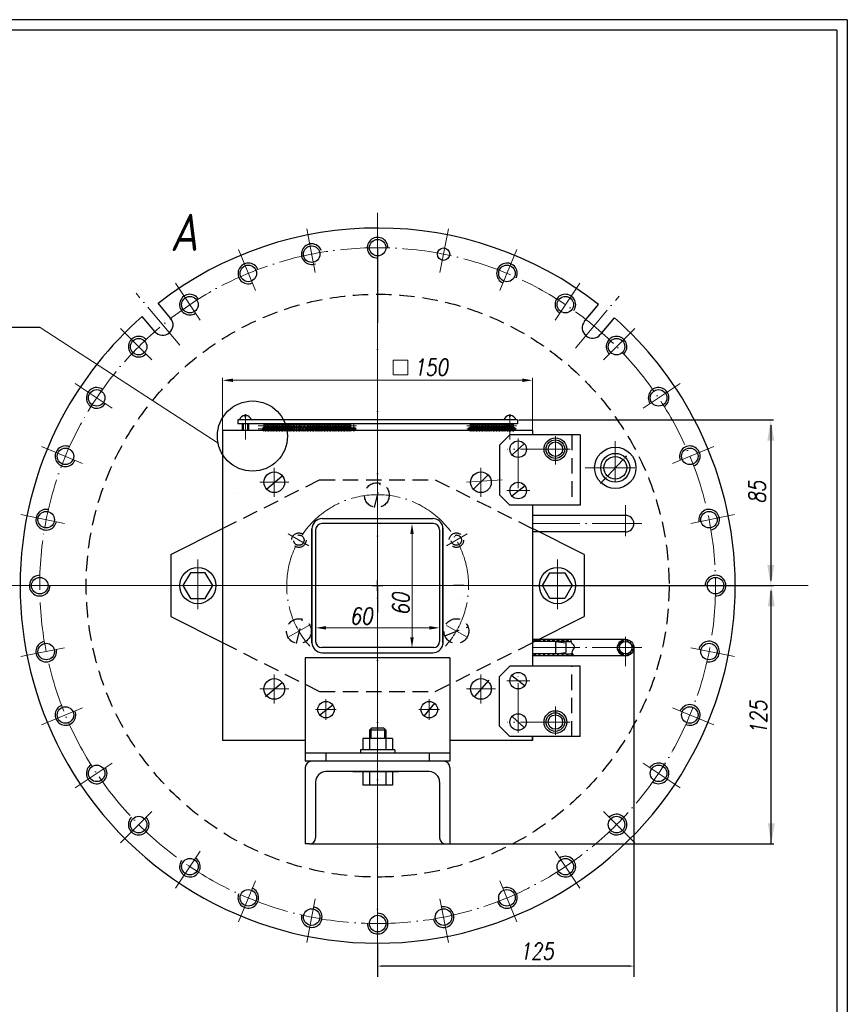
# Model space of a CAD drawing. Header units: millimetres. Extents: x -1577 to 1649, y 8206 to 9287.
# Tile 7 of 14: x -884 to -484, y 8699 to 9176. Entities that reach past the tile are written whole.
import ezdxf

# ---------------------------------------------------------------- set-up
doc = ezdxf.new("R2010")
doc.units = ezdxf.units.MM
doc.linetypes.add('ACAD_ISO04W100', pattern=[30, 24, -3, 0, -3])
doc.linetypes.add('HIDDEN', pattern=[0.375, 0.25, -0.125])
for name, color, linetype, lineweight in [('DIM', 3, 'Continuous', 15), ('HATCH', 4, 'Continuous', 20), ('OSI', 3, 'ACAD_ISO04W100', 15)]:
    doc.layers.add(name, color=color, linetype=linetype, lineweight=lineweight)
doc.layers.add('HIDDEN', color=2, linetype='HIDDEN')
doc.layers.add('Layer6', color=6, linetype='Continuous')
doc.styles.add('ROMANS', font='romans.shx', dxfattribs={"width": 0.8, "oblique": 10})
pattern_1 = [(135, (-54659.0308, -22421.943), (-1.122532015, -1.122532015), []), (225, (-54659.0308, -22421.943), (1.122532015, -1.122532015), [])]

msp = doc.modelspace()

# ---------------------------------------------------------------- hatches: boundary and pattern name
at = {"layer": 'HATCH', "lineweight": -2, "ltscale": 0.3}
h = msp.add_hatch(dxfattribs=at)
h.set_pattern_fill('ANSI37', color=256, scale=0.5, angle=90, style=0)
h.set_pattern_definition(pattern_1)
edge = h.paths.add_edge_path()
edge.add_spline(control_points=[(-617.42, 8875.05), (-617.51, 8875.37), (-617.55, 8875.7), (-617.56, 8876.05)], knot_values=[0.85622, 0.85622, 0.85622, 0.85622, 1.862202, 1.862202, 1.862202, 1.862202], degree=3, periodic=0)
edge.add_line((-617.56, 8876.05), (-635.98, 8876.05))
edge.add_line((-635.98, 8876.05), (-635.98, 8875.05))
edge.add_line((-635.98, 8875.05), (-619.98, 8875.05))
edge.add_line((-619.98, 8875.05), (-617.42, 8875.05))
edge = h.paths.add_edge_path()
edge.add_spline(control_points=[(-615.91, 8868.05), (-616.33, 8868.37), (-616.67, 8868.69), (-616.86, 8869.05)], knot_values=[8.743407, 8.743407, 8.743407, 8.743407, 10.109006, 10.109006, 10.109006, 10.109006], degree=3, periodic=0)
edge.add_line((-616.86, 8869.05), (-619.98, 8869.05))
edge.add_line((-619.98, 8869.05), (-635.98, 8869.05))
edge.add_line((-635.98, 8869.05), (-635.98, 8868.05))
edge.add_line((-635.98, 8868.05), (-615.91, 8868.05))
h = msp.add_hatch(dxfattribs=at)
h.set_pattern_fill('ANSI37', color=256, scale=0.5, angle=90, style=0)
h.set_pattern_definition(pattern_1)
h.paths.add_polyline_path([(-593.98, 8872.05), (-594.98, 8872.05, 0.414214), (-590.98, 8868.05), (-590.98, 8869.05, -0.414214)])
h.paths.add_polyline_path([(-590.98, 8875.05), (-590.98, 8876.05, 0.414214), (-594.98, 8872.05), (-593.98, 8872.05, -0.414214)])
h.paths.add_polyline_path([(-590.98, 8876.05), (-590.98, 8875.05, -0.414214), (-587.98, 8872.05), (-586.98, 8872.05, 0.414214)])
h.paths.add_polyline_path([(-586.98, 8872.05), (-587.98, 8872.05, -0.414214), (-590.98, 8869.05), (-590.98, 8868.05, 0.414214)])

# ---------------------------------------------------------------- linework, layer by layer
for p, q in [((-483.72, 9175.86), (-1577.07, 9175.86)), ((-488.72, 9170.86), (-1562.07, 9170.86)), ((-710.98, 9064.92), (-710.98, 9051.18)), ((-710.98, 9064.92), (-710.98, 9029.17)), ((-811.15, 9031.42), (-817.23, 9038.64)), ((-610.83, 9029.98), (-604.04, 9038.03)), ((-610.83, 9029.98), (-604.74, 9037.2)), ((-818.8, 9024.98), (-824.91, 9032.24)), ((-603.18, 9023.53), (-596.36, 9031.63)), ((-603.18, 9023.53), (-597.06, 9030.79)), ((-643.34, 8982.25), (-778.62, 8982.25)), ((-643.34, 8980.25), (-778.62, 8980.25)), ((-776.48, 8980.25), (-776.48, 8977.05)), ((-775.98, 8980.25), (-775.98, 8977.05)), ((-773.98, 8980.25), (-773.98, 8977.05)), ((-773.48, 8980.25), (-773.48, 8977.05)), ((-648.48, 8980.25), (-648.48, 8977.05)), ((-647.98, 8980.25), (-647.98, 8977.05)), ((-645.98, 8980.25), (-645.98, 8977.05)), ((-645.48, 8980.25), (-645.48, 8977.05)), ((-651.98, 8970.05), (-646.98, 8975.05)), ((-612.98, 8975.05), (-646.98, 8975.05)), ((-612.98, 8975.05), (-612.98, 8941.05)), ((-651.98, 8970.05), (-651.98, 8946.05)), ((-646.98, 8941.05), (-651.98, 8946.05)), ((-612.98, 8941.05), (-646.98, 8941.05)), ((-590.98, 8936.05), (-635.98, 8936.05)), ((-810.98, 8917.05), (-785.98, 8929.64)), ((-610.98, 8917.05), (-635.98, 8929.64)), ((-590.98, 8928.05), (-635.98, 8928.05)), ((-810.98, 8917.05), (-810.98, 8909.05)), ((-610.98, 8917.05), (-610.98, 8909.05)), ((-810.98, 8909.05), (-810.98, 8887.05)), ((-610.98, 8909.05), (-610.98, 8887.05)), ((-669.34, 8902.05), (-674.34, 8902.05)), ((-671.83, 8895.7), (-671.84, 8895.7)), ((-810.98, 8887.05), (-785.98, 8874.46)), ((-635.98, 8874.5), (-610.98, 8887.05)), ((-590.98, 8876.05), (-635.98, 8876.05)), ((-619.98, 8875.05), (-635.98, 8875.05)), ((-619.98, 8875.05), (-635.98, 8875.05)), ((-624.98, 8875.05), (-624.98, 8869.05)), ((-624.98, 8875.05), (-619.98, 8874.44)), ((-619.98, 8875.05), (-617.42, 8875.05)), ((-619.98, 8874.44), (-619.98, 8869.66)), ((-675.98, 8867.05), (-745.98, 8867.05)), ((-745.98, 8867.05), (-745.98, 8817.05)), ((-675.98, 8867.05), (-675.98, 8817.05)), ((-619.98, 8869.05), (-635.98, 8869.05)), ((-590.98, 8868.05), (-635.98, 8868.05)), ((-624.98, 8869.05), (-619.98, 8869.66)), ((-619.98, 8869.05), (-616.86, 8869.05)), ((-646.98, 8863.05), (-651.98, 8858.05)), ((-612.98, 8863.05), (-646.98, 8863.05)), ((-612.98, 8829.05), (-612.98, 8863.05)), ((-651.98, 8834.05), (-651.98, 8858.05)), ((-739.03, 8839.47), (-732.68, 8844.44)), ((-688.54, 8838.83), (-683.36, 8845.18)), ((-651.98, 8834.05), (-646.98, 8829.05)), ((-612.98, 8829.05), (-646.98, 8829.05)), ((-675.98, 8821.05), (-745.98, 8821.05)), ((-735.98, 8821.05), (-735.98, 8817.05)), ((-685.98, 8821.05), (-685.98, 8817.05)), ((-675.98, 8817.05), (-745.98, 8817.05)), ((-745.98, 8814.05), (-745.98, 8777.05)), ((-675.98, 8814.05), (-675.98, 8777.05)), ((-685.98, 8812.05), (-735.98, 8812.05)), ((-740.98, 8807.05), (-740.98, 8780.05)), ((-680.98, 8807.05), (-680.98, 8780.05)), ((-743.98, 8777.05), (-745.98, 8777.05)), ((-743.98, 8777.05), (-677.98, 8777.05)), ((-677.98, 8777.05), (-675.36, 8777.05))]:
    msp.add_line(p, q)
at = {"color": 7}
msp.add_line((-483.72, 9175.86), (-483.72, 8459.96), dxfattribs=at)
at = {"lineweight": -2, "ltscale": 0.3}
for p, q in [((-778.62, 8982.25), (-778.62, 8980.25)), ((-775.18, 8983.66), (-774.78, 8983.66)), ((-646.78, 8983.66), (-647.18, 8983.66)), ((-643.34, 8982.25), (-643.34, 8980.25)), ((-645.9, 8965.35), (-640.02, 8970.7)), ((-764.69, 8948.73), (-757.38, 8955)), ((-664.65, 8948.73), (-657.6, 8955.52)), ((-646.09, 8945.57), (-639.63, 8950.47)), ((-737.77, 8934.49), (-684.3, 8934.49)), ((-742.77, 8929.86), (-742.77, 8874.61)), ((-742.77, 8874.23), (-742.77, 8929.49)), ((-679.42, 8874.23), (-679.42, 8930.55)), ((-679.42, 8929.86), (-679.42, 8873.55)), ((-737.77, 8869.61), (-684.3, 8869.61)), ((-663.87, 8848.47), (-657.08, 8856.31)), ((-646.09, 8858.53), (-639.63, 8853.63)), ((-765.22, 8848.47), (-757.12, 8855.26)), ((-645.9, 8838.75), (-640.02, 8833.4)), ((-714.98, 8832.15), (-714.98, 8822.65)), ((-714.28, 8832.85), (-714.28, 8828.15)), ((-707.68, 8832.85), (-707.68, 8828.15)), ((-706.98, 8832.15), (-706.98, 8822.65)), ((-714.98, 8812.05), (-714.98, 8805.55)), ((-706.98, 8812.05), (-706.98, 8805.55)), ((-703.78, 8805.55), (-718.18, 8805.55)), ((-703.78, 8805.55), (-718.18, 8805.55))]:
    msp.add_line(p, q, dxfattribs=at)
at = {"ltscale": 5}
for p, q in [((-714.98, 8832.15), (-713.98, 8833.15)), ((-710.98, 8832.15), (-714.98, 8832.15)), ((-710.98, 8833.15), (-713.98, 8833.15)), ((-707.98, 8833.15), (-710.98, 8833.15)), ((-706.98, 8832.15), (-710.98, 8832.15)), ((-706.98, 8832.15), (-707.98, 8833.15)), ((-710.98, 8828.15), (-718.18, 8828.15)), ((-718.18, 8828.15), (-718.18, 8822.65)), ((-703.78, 8828.15), (-710.98, 8828.15)), ((-703.78, 8828.15), (-703.78, 8822.65)), ((-710.98, 8822.65), (-719.23, 8822.65)), ((-719.23, 8822.65), (-719.23, 8821.05)), ((-702.73, 8822.65), (-710.98, 8822.65)), ((-702.73, 8822.65), (-702.73, 8821.05)), ((-723.05, 8812.05), (-700.86, 8812.05)), ((-718.18, 8812.05), (-718.18, 8805.55)), ((-718.18, 8812.05), (-718.18, 8805.55)), ((-703.78, 8812.05), (-703.78, 8805.55)), ((-703.78, 8812.05), (-703.78, 8805.55))]:
    msp.add_line(p, q, dxfattribs=at)
at = {"color": 7}
msp.add_lwpolyline([(-488.72, 9170.86), (-488.72, 8464.96)], dxfattribs=at)
for points in [[(-801.58, 8908.28), (-805.18, 8902.05), (-801.58, 8895.81), (-794.38, 8895.81), (-790.78, 8902.05), (-794.38, 8908.28)], [(-620.38, 8908.28), (-616.78, 8902.05), (-620.38, 8895.81), (-627.58, 8895.81), (-631.18, 8902.05), (-627.58, 8908.28)]]:
    msp.add_lwpolyline(points, close=True)
for centre, radius in [((-742.88, 9062.41), 4), ((-710.98, 9065.55), 4), ((-679.08, 9062.41), 3), ((-773.55, 9053.1), 4), ((-648.41, 9053.1), 4), ((-801.82, 9037.99), 4), ((-620.15, 9037.99), 4), ((-620.15, 9037.99), 4), ((-826.59, 9017.66), 4), ((-595.37, 9017.66), 4), ((-595.37, 9017.66), 4), ((-846.93, 8992.89), 4), ((-575.04, 8992.89), 4), ((-862.04, 8964.62), 4), ((-559.93, 8964.62), 4), ((-871.34, 8933.95), 4), ((-550.62, 8933.95), 4), ((-797.98, 8902.05), 8.75), ((-623.98, 8902.05), 8.75), ((-874.48, 8902.05), 4), ((-547.48, 8902.05), 4), ((-871.34, 8870.15), 4), ((-550.62, 8870.15), 4), ((-862.04, 8839.48), 4), ((-735.98, 8842.05), 4), ((-685.98, 8842.05), 4), ((-559.93, 8839.48), 4), ((-846.93, 8811.21), 4), ((-575.04, 8811.21), 4), ((-826.59, 8786.44), 4), ((-595.37, 8786.44), 4), ((-801.82, 8766.1), 4), ((-620.15, 8766.1), 4), ((-773.55, 8751), 4), ((-648.41, 8751), 4), ((-742.88, 8741.69), 4), ((-710.98, 8738.55), 4), ((-679.08, 8741.69), 4)]:
    msp.add_circle(centre, radius)
at = {"lineweight": -2, "ltscale": 0.3}
for centre, radius in [((-765.23, 8979.4), 0.75), ((-763.73, 8979.4), 0.75), ((-762.23, 8979.4), 0.75), ((-760.73, 8979.4), 0.75), ((-759.23, 8979.4), 0.75), ((-757.73, 8979.4), 0.75), ((-756.23, 8979.4), 0.75), ((-754.73, 8979.4), 0.75), ((-753.23, 8979.4), 0.75), ((-751.73, 8979.4), 0.75), ((-750.23, 8979.4), 0.75), ((-748.73, 8979.4), 0.75), ((-747.23, 8979.4), 0.75), ((-745.73, 8979.4), 0.75), ((-744.23, 8979.4), 0.75), ((-742.73, 8979.4), 0.75), ((-741.23, 8979.4), 0.75), ((-739.73, 8979.4), 0.75), ((-738.23, 8979.4), 0.75), ((-736.73, 8979.4), 0.75), ((-735.23, 8979.4), 0.75), ((-733.73, 8979.4), 0.75), ((-732.23, 8979.4), 0.75), ((-730.73, 8979.4), 0.75), ((-729.23, 8979.4), 0.75), ((-727.73, 8979.4), 0.75), ((-726.23, 8979.4), 0.75), ((-724.73, 8979.4), 0.75), ((-665.45, 8979.4), 0.75), ((-663.95, 8979.4), 0.75), ((-662.45, 8979.4), 0.75), ((-660.95, 8979.4), 0.75), ((-659.45, 8979.4), 0.75), ((-657.95, 8979.4), 0.75), ((-656.45, 8979.4), 0.75), ((-654.95, 8979.4), 0.75), ((-653.45, 8979.4), 0.75), ((-651.95, 8979.4), 0.75), ((-650.45, 8979.4), 0.75), ((-648.95, 8979.4), 0.75), ((-647.45, 8979.4), 0.75), ((-645.95, 8979.4), 0.75), ((-765.98, 8977.9), 0.75), ((-764.48, 8977.9), 0.75), ((-762.98, 8977.9), 0.75), ((-761.48, 8977.9), 0.75), ((-759.98, 8977.9), 0.75), ((-758.48, 8977.9), 0.75), ((-756.98, 8977.9), 0.75), ((-755.48, 8977.9), 0.75), ((-753.98, 8977.9), 0.75), ((-752.48, 8977.9), 0.75), ((-750.98, 8977.9), 0.75), ((-749.48, 8977.9), 0.75), ((-747.98, 8977.9), 0.75), ((-746.48, 8977.9), 0.75), ((-744.98, 8977.9), 0.75), ((-744.98, 8977.9), 0.75), ((-743.48, 8977.9), 0.75), ((-741.98, 8977.9), 0.75), ((-740.48, 8977.9), 0.75), ((-738.98, 8977.9), 0.75), ((-737.48, 8977.9), 0.75), ((-735.98, 8977.9), 0.75), ((-734.48, 8977.9), 0.75), ((-732.98, 8977.9), 0.75), ((-731.48, 8977.9), 0.75), ((-729.98, 8977.9), 0.75), ((-728.48, 8977.9), 0.75), ((-726.98, 8977.9), 0.75), ((-725.48, 8977.9), 0.75), ((-723.98, 8977.9), 0.75), ((-722.48, 8977.9), 0.75), ((-666.2, 8977.9), 0.75), ((-666.2, 8977.9), 0.75), ((-664.7, 8977.9), 0.75), ((-663.2, 8977.9), 0.75), ((-661.7, 8977.9), 0.75), ((-660.2, 8977.9), 0.75), ((-658.7, 8977.9), 0.75), ((-657.2, 8977.9), 0.75), ((-655.7, 8977.9), 0.75), ((-654.2, 8977.9), 0.75), ((-652.7, 8977.9), 0.75), ((-651.2, 8977.9), 0.75), ((-649.7, 8977.9), 0.75), ((-648.2, 8977.9), 0.75), ((-646.7, 8977.9), 0.75), ((-645.2, 8977.9), 0.75), ((-642.98, 8968.05), 4), ((-624.98, 8968.05), 5.5), ((-624.98, 8968.05), 4.5), ((-624.98, 8968.05), 3.5), ((-595.98, 8959.05), 5.5), ((-760.98, 8952.05), 5), ((-660.98, 8952.05), 5), ((-642.98, 8948.05), 4), ((-590.98, 8872.05), 4), ((-590.98, 8872.05), 3), ((-760.98, 8852.05), 5), ((-660.98, 8852.05), 5), ((-642.98, 8856.05), 4), ((-624.98, 8836.05), 5.5), ((-642.98, 8836.05), 4), ((-624.98, 8836.05), 4.5), ((-624.98, 8836.05), 3.5)]:
    msp.add_circle(centre, radius, dxfattribs=at)
for centre, radius, start, end in [((-710.98, 8902.05), 173, 51.8168, 127.8782), ((-710.98, 9065.55), 5, 359.1239, 270), ((-742.88, 9062.41), 5, 21.6239, 292.5), ((-773.55, 9053.1), 5, 21.6239, 292.5), ((-648.41, 9053.1), 5, 336.6239, 247.5), ((-801.82, 9037.99), 5, 32.8739, 303.75), ((-620.15, 9037.99), 5, 325.3739, 236.25), ((-620.15, 9037.99), 5, 325.3739, 236.25), ((-710.98, 8902.05), 173, 131.1907, 151.9973), ((-814.97, 9028.2), 5, 221.0065, 39.2542), ((-607, 9026.76), 5, 140.7458, 318.9935), ((-607, 9026.76), 5, 140.7458, 318.9935), ((-710.98, 8902.05), 173, 28, 48.5044), ((-826.59, 9017.66), 5, 44.1239, 315), ((-595.37, 9017.66), 5, 314.1239, 225), ((-595.37, 9017.66), 5, 314.1239, 225), ((-846.93, 8992.89), 5, 55.3739, 326.25), ((-575.04, 8992.89), 5, 302.8739, 213.75), ((-710.98, 8902.05), 173, 151.9973, 208), ((-710.98, 8902.05), 173, 332, 28), ((-862.04, 8964.62), 5, 66.6239, 337.5), ((-559.93, 8964.62), 5, 291.6239, 202.5), ((-871.34, 8933.95), 5, 77.8739, 348.75), ((-550.62, 8933.95), 5, 280.3739, 191.25), ((-874.48, 8902.05), 5, 89.1239, 0), ((-547.48, 8902.05), 5, 269.1239, 180), ((-871.34, 8870.15), 5, 100.3739, 11.25), ((-550.62, 8870.15), 5, 257.8739, 168.75), ((-862.04, 8839.48), 5, 111.6239, 22.5), ((-559.93, 8839.48), 5, 246.6239, 157.5), ((-710.98, 8902.05), 173, 208, 332), ((-846.93, 8811.21), 5, 122.8739, 33.75), ((-742.98, 8814.05), 3, 90, 180), ((-678.98, 8814.05), 3, 0, 90), ((-575.04, 8811.21), 5, 235.3739, 146.25), ((-735.98, 8807.05), 5, 90, 180), ((-685.98, 8807.05), 5, 0, 90), ((-826.59, 8786.44), 5, 134.1239, 45), ((-595.37, 8786.44), 5, 224.1239, 135), ((-743.98, 8780.05), 3, 270, 360), ((-677.98, 8780.05), 3, 180, 270), ((-801.82, 8766.1), 5, 145.3739, 56.25), ((-620.15, 8766.1), 5, 212.8739, 123.75), ((-648.41, 8751), 5, 201.6239, 112.5), ((-773.55, 8751), 5, 156.6239, 67.5), ((-742.88, 8741.69), 5, 167.8739, 78.75), ((-679.08, 8741.69), 5, 190.3739, 101.25), ((-710.98, 8738.55), 5, 179.1239, 90)]:
    msp.add_arc(centre, radius, start, end)
for centre, radius, start, end in [((-774.98, 8981.48), 3, 93.8226, 165.1945), ((-774.98, 8981.48), 3, 14.8055, 86.1774), ((-646.98, 8981.48), 3, 93.8226, 165.1945), ((-646.98, 8981.48), 3, 14.8055, 86.1774), ((-737.77, 8929.49), 5, 90, 180), ((-684.3, 8929.49), 5, 12.3113, 90), ((-590.98, 8932.05), 4, 270, 90), ((-737.77, 8874.61), 5, 180, 270), ((-684.3, 8874.61), 5, 270, 347.6887)]:
    msp.add_arc(centre, radius, start, end, dxfattribs=at)
msp.add_open_spline([(-617.56, 8876.05), (-617.54, 8875.45), (-617.32, 8874.18), (-614.87, 8872.56), (-617.77, 8869.92), (-616.62, 8868.59), (-615.91, 8868.05)], degree=3, knots=[0.85622, 0.85622, 0.85622, 0.85622, 2.61261, 4.71332, 7.789482, 10.109006, 10.109006, 10.109006, 10.109006])
at = {"layer": 'DIM'}
for p, q in [((-710.98, 9082.44), (-710.98, 8714.24)), ((-874.31, 9026.86), (-788.16, 8970.91)), ((-785.98, 8977.05), (-785.98, 9002.64)), ((-780.98, 9001.39), (-640.98, 9001.39)), ((-635.98, 8977.05), (-635.98, 9002.64)), ((-780.04, 8946.8), (-780.04, 8946.8)), ((-710.98, 8932.05), (-693.1, 8932.05)), ((-694.35, 8877.05), (-694.35, 8927.05)), ((-740.98, 8902.05), (-740.98, 8914.56)), ((-680.98, 8902.05), (-680.98, 8914.56)), ((-735.98, 8881.63), (-685.98, 8881.63)), ((-710.98, 8872.05), (-693.1, 8872.05))]:
    msp.add_line(p, q, dxfattribs=at)
at = {"layer": 'DIM', "color": 3, "lineweight": -2, "ltscale": 0.3}
for p, q in [((-874.31, 9026.86), (-904.91, 9026.86)), ((-642.72, 8982.25), (-519.49, 8982.25)), ((-520.74, 8979.75), (-520.74, 8904.55)), ((-599.74, 8955.04), (-592.22, 8963.06)), ((-601.45, 8953.22), (-603.17, 8951.39)), ((-710.98, 8901.42), (-710.98, 8888.99)), ((-635.36, 8902.05), (-519.49, 8902.05)), ((-537.36, 8902.05), (-519.25, 8902.05)), ((-520.5, 8777.05), (-520.5, 8899.55)), ((-586.99, 8871.71), (-586.99, 8712.76)), ((-675.36, 8777.05), (-519.25, 8777.05)), ((-710.98, 8728.42), (-710.98, 8712.76)), ((-589.49, 8717.98), (-708.48, 8717.98))]:
    msp.add_line(p, q, dxfattribs=at)
at = {"layer": 'DIM'}
msp.add_lwpolyline([(-703.48, 9011.06), (-703.48, 9003.99), (-696.41, 9003.99), (-696.41, 9011.06)], close=True, dxfattribs=at)
at = {"layer": 'DIM', "color": 3, "lineweight": -2, "ltscale": 0.3}
msp.add_circle((-771.56, 8974.41), 16.97, dxfattribs=at)
at = {"layer": 'DIM'}
for points in [[(-780.98, 9002.23), (-780.98, 9000.56), (-785.98, 9001.39)], [(-640.98, 9002.23), (-640.98, 9000.56), (-635.98, 9001.39)], [(-695.19, 8927.05), (-693.52, 8927.05), (-694.35, 8932.05)], [(-735.98, 8882.46), (-735.98, 8880.8), (-740.98, 8881.63)], [(-685.98, 8882.46), (-685.98, 8880.8), (-680.98, 8881.63)], [(-695.19, 8877.05), (-693.52, 8877.05), (-694.35, 8872.05)]]:
    msp.add_solid(points, dxfattribs=at)
at = {"layer": 'DIM', "color": 3, "lineweight": -2, "ltscale": 0.3}
for points in [[(-522.41, 8972.25), (-519.07, 8972.25), (-520.74, 8982.25)], [(-590.81, 8965.17), (-590.2, 8964.6), (-592.22, 8963.06)], [(-601.76, 8953.5), (-601.15, 8952.93), (-599.74, 8955.04)], [(-522.41, 8912.05), (-519.07, 8912.05), (-520.74, 8902.05)], [(-522.16, 8892.05), (-518.83, 8892.05), (-520.5, 8902.05)], [(-522.16, 8787.05), (-518.83, 8787.05), (-520.5, 8777.05)], [(-708.48, 8718.4), (-708.48, 8717.57), (-710.98, 8717.98)], [(-589.49, 8718.4), (-589.49, 8717.57), (-586.99, 8717.98)]]:
    msp.add_solid(points, dxfattribs=at)
at = {"layer": 'HATCH', "color": 3, "lineweight": -2}
for p, q in [((-710.98, 8899.55), (-710.98, 8904.55)), ((-713.48, 8902.05), (-708.48, 8902.05))]:
    msp.add_line(p, q, dxfattribs=at)
at = {"layer": 'HATCH', "lineweight": -2, "ltscale": 0.3}
for radius in [10, 7]:
    msp.add_circle((-595.98, 8959.05), radius, dxfattribs=at)
at = {"layer": 'HIDDEN', "lineweight": -2, "ltscale": 30}
for p, q in [((-616.98, 8975.05), (-616.98, 8941.05)), ((-785.98, 8929.64), (-739.1, 8953.25)), ((-739.1, 8953.25), (-683.1, 8953.25)), ((-712.45, 8939.87), (-709.73, 8951.3)), ((-683.1, 8953.25), (-635.98, 8929.6)), ((-610.98, 8917.05), (-610.98, 8909.05)), ((-750.17, 8874.09), (-747.44, 8885.52)), ((-678.52, 8877.71), (-667.21, 8882.17)), ((-785.98, 8874.46), (-739.1, 8850.85)), ((-683.1, 8850.85), (-635.98, 8874.5)), ((-616.98, 8829.05), (-616.98, 8863.05)), ((-739.1, 8850.85), (-683.1, 8850.85))]:
    msp.add_line(p, q, dxfattribs=at)
for centre, radius in [((-710.98, 8902.05), 141), ((-711.37, 8945.82), 6), ((-749.09, 8924.05), 3.5), ((-672.88, 8924.05), 3.5), ((-749.09, 8924.05), 2.5), ((-672.88, 8924.05), 2.5), ((-749.09, 8880.05), 6), ((-672.88, 8880.05), 6)]:
    msp.add_circle(centre, radius, dxfattribs=at)
at = {"layer": 'Layer6', "lineweight": -2, "ltscale": 0.3}
for p, q in [((-635.98, 8977.05), (-785.98, 8977.05)), ((-785.98, 8977.05), (-785.98, 8827.05)), ((-635.98, 8977.05), (-635.98, 8975.05)), ((-635.98, 8941.05), (-635.98, 8863.05)), ((-683.98, 8932.05), (-737.98, 8932.05)), ((-740.98, 8929.05), (-740.98, 8875.05)), ((-680.98, 8929.05), (-680.98, 8875.05)), ((-683.98, 8872.05), (-737.98, 8872.05)), ((-635.98, 8827.05), (-635.98, 8829.05)), ((-635.98, 8829.05), (-635.98, 8827.05)), ((-745.98, 8827.05), (-785.98, 8827.05)), ((-635.98, 8827.05), (-675.98, 8827.05))]:
    msp.add_line(p, q, dxfattribs=at)
for centre, start, end in [((-737.98, 8929.05), 90, 180), ((-683.98, 8929.05), 0, 90), ((-737.98, 8875.05), 180, 270), ((-683.98, 8875.05), 270, 0)]:
    msp.add_arc(centre, 3, start, end, dxfattribs=at)
at = {"layer": 'OSI'}
for p, q in [((-745.32, 9074.67), (-741.13, 9053.6)), ((-676.64, 9074.67), (-680.84, 9053.6)), ((-778.33, 9064.65), (-770.11, 9044.8)), ((-643.63, 9064.65), (-651.85, 9044.8)), ((-808.76, 9048.39), (-796.82, 9030.52)), ((-613.2, 9048.39), (-625.14, 9030.52)), ((-613.2, 9048.39), (-625.14, 9030.52)), ((-806.66, 9018.35), (-827.86, 9043.5)), ((-710.98, 9043.36), (-710.98, 8712.41)), ((-615.32, 9016.91), (-594.12, 9042.05)), ((-615.32, 9016.91), (-594.12, 9042.05)), ((-835.43, 9026.5), (-820.24, 9011.31)), ((-586.53, 9026.5), (-601.72, 9011.31)), ((-857.32, 8999.83), (-839.46, 8987.89)), ((-564.64, 8999.83), (-582.51, 8987.89)), ((-775.18, 8984.48), (-775.18, 8983.66)), ((-774.98, 8984.93), (-774.98, 8972.7)), ((-774.78, 8984.48), (-774.78, 8983.66)), ((-647.18, 8984.48), (-647.18, 8983.66)), ((-646.98, 8984.93), (-646.98, 8972.7)), ((-646.78, 8984.48), (-646.78, 8983.66)), ((-765.98, 8980.71), (-765.98, 8976.56)), ((-765.23, 8980.71), (-765.23, 8976.56)), ((-764.48, 8980.71), (-764.48, 8976.56)), ((-763.73, 8980.71), (-763.73, 8976.56)), ((-762.98, 8980.71), (-762.98, 8976.56)), ((-762.23, 8980.71), (-762.23, 8976.56)), ((-761.48, 8980.71), (-761.48, 8976.56)), ((-760.73, 8980.71), (-760.73, 8976.56)), ((-759.98, 8980.71), (-759.98, 8976.56)), ((-759.23, 8980.71), (-759.23, 8976.56)), ((-758.48, 8980.71), (-758.48, 8976.56)), ((-757.73, 8980.71), (-757.73, 8976.56)), ((-756.98, 8980.71), (-756.98, 8976.56)), ((-756.23, 8980.71), (-756.23, 8976.56)), ((-755.48, 8980.71), (-755.48, 8976.56)), ((-754.73, 8980.71), (-754.73, 8976.56)), ((-753.98, 8980.71), (-753.98, 8976.56)), ((-753.23, 8980.71), (-753.23, 8976.56)), ((-752.48, 8980.71), (-752.48, 8976.56)), ((-751.73, 8980.71), (-751.73, 8976.56)), ((-750.98, 8980.71), (-750.98, 8976.56)), ((-750.23, 8980.71), (-750.23, 8976.56)), ((-749.48, 8980.71), (-749.48, 8976.56)), ((-748.73, 8980.71), (-748.73, 8976.56)), ((-747.98, 8980.71), (-747.98, 8976.56)), ((-747.23, 8980.71), (-747.23, 8976.56)), ((-746.48, 8980.71), (-746.48, 8976.56)), ((-745.73, 8980.71), (-745.73, 8976.56)), ((-744.98, 8980.71), (-744.98, 8976.56)), ((-744.98, 8980.71), (-744.98, 8976.56)), ((-744.23, 8980.71), (-744.23, 8976.56)), ((-743.48, 8980.71), (-743.48, 8976.56)), ((-742.73, 8980.71), (-742.73, 8976.56)), ((-741.98, 8980.71), (-741.98, 8976.56)), ((-741.23, 8980.71), (-741.23, 8976.56)), ((-740.48, 8980.71), (-740.48, 8976.56)), ((-739.73, 8980.71), (-739.73, 8976.56)), ((-738.98, 8980.71), (-738.98, 8976.56)), ((-738.23, 8980.71), (-738.23, 8976.56)), ((-737.48, 8980.71), (-737.48, 8976.56)), ((-736.73, 8980.71), (-736.73, 8976.56)), ((-735.98, 8980.71), (-735.98, 8976.56)), ((-735.23, 8980.71), (-735.23, 8976.56)), ((-734.48, 8980.71), (-734.48, 8976.56)), ((-733.73, 8980.71), (-733.73, 8976.56)), ((-732.98, 8980.71), (-732.98, 8976.56)), ((-732.23, 8980.71), (-732.23, 8976.56)), ((-731.48, 8980.71), (-731.48, 8976.56)), ((-730.73, 8980.71), (-730.73, 8976.56)), ((-729.98, 8980.71), (-729.98, 8976.56)), ((-729.23, 8980.71), (-729.23, 8976.56)), ((-728.48, 8980.71), (-728.48, 8976.56)), ((-727.73, 8980.71), (-727.73, 8976.56)), ((-726.98, 8980.71), (-726.98, 8976.56)), ((-726.23, 8980.71), (-726.23, 8976.56)), ((-725.48, 8980.71), (-725.48, 8976.56)), ((-724.73, 8980.71), (-724.73, 8976.56)), ((-723.98, 8980.71), (-723.98, 8976.56)), ((-722.48, 8980.71), (-722.48, 8976.56)), ((-665.45, 8980.71), (-665.45, 8976.56)), ((-664.7, 8980.71), (-664.7, 8976.56)), ((-663.95, 8980.71), (-663.95, 8976.56)), ((-663.2, 8980.71), (-663.2, 8976.56)), ((-662.45, 8980.71), (-662.45, 8976.56)), ((-661.7, 8980.71), (-661.7, 8976.56)), ((-660.95, 8980.71), (-660.95, 8976.56)), ((-660.2, 8980.71), (-660.2, 8976.56)), ((-659.45, 8980.71), (-659.45, 8976.56)), ((-658.7, 8980.71), (-658.7, 8976.56)), ((-657.95, 8980.71), (-657.95, 8976.56)), ((-657.2, 8980.71), (-657.2, 8976.56)), ((-656.45, 8980.71), (-656.45, 8976.56)), ((-655.7, 8980.71), (-655.7, 8976.56)), ((-654.95, 8980.71), (-654.95, 8976.56)), ((-654.2, 8980.71), (-654.2, 8976.56)), ((-653.45, 8980.71), (-653.45, 8976.56)), ((-652.7, 8980.71), (-652.7, 8976.56)), ((-651.95, 8980.71), (-651.95, 8976.56)), ((-651.2, 8980.71), (-651.2, 8976.56)), ((-650.45, 8980.71), (-650.45, 8976.56)), ((-649.7, 8980.71), (-649.7, 8976.56)), ((-648.95, 8980.71), (-648.95, 8976.56)), ((-648.2, 8980.71), (-648.2, 8976.56)), ((-647.45, 8980.71), (-647.45, 8976.56)), ((-646.7, 8980.71), (-646.7, 8976.56)), ((-645.95, 8980.71), (-645.95, 8976.56)), ((-721.17, 8979.4), (-768.71, 8979.4)), ((-721.17, 8977.9), (-768.71, 8977.9)), ((-643.86, 8979.4), (-668.19, 8979.4)), ((-643.86, 8977.9), (-668.19, 8977.9)), ((-666.2, 8979.02), (-666.2, 8976.56)), ((-666.2, 8979.02), (-666.2, 8976.56)), ((-645.2, 8979.07), (-645.2, 8976.56)), ((-642.98, 8973.18), (-642.98, 8943.09)), ((-624.98, 8974.29), (-624.98, 8960.58)), ((-595.98, 8971.95), (-595.98, 8952.24)), ((-873.58, 8969.4), (-853.73, 8961.18)), ((-617.89, 8968.05), (-648.18, 8968.05)), ((-548.38, 8969.4), (-568.23, 8961.18)), ((-760.98, 8959.05), (-760.98, 8945.05)), ((-660.98, 8959.05), (-660.98, 8945.05)), ((-610.61, 8959.05), (-586.48, 8959.05)), ((-753.98, 8952.05), (-767.98, 8952.05)), ((-650.68, 8953.17), (-667.98, 8952.05)), ((-637.41, 8948.05), (-648.45, 8948.05)), ((-590.98, 8941.05), (-590.98, 8925.99)), ((-883.6, 8936.39), (-862.53, 8932.19)), ((-583.12, 8932.05), (-635.98, 8932.05)), ((-538.36, 8936.39), (-559.43, 8932.19)), ((-744.33, 8921.3), (-754.28, 8927.05)), ((-677.63, 8921.3), (-667.68, 8927.05)), ((-797.98, 8914.69), (-797.98, 8889.21)), ((-623.98, 8914.69), (-623.98, 8889.21)), ((-502.68, 8902.05), (-1494.06, 8902.05)), ((-528.63, 8902.05), (-913.82, 8902.05)), ((-560.92, 8902.05), (-903.41, 8902.05)), ((-861.05, 8902.05), (-558.82, 8902.05)), ((-669.57, 8902.05), (-726.35, 8902.05)), ((-625.98, 8902.05), (-555.98, 8902.05)), ((-618.67, 8902.05), (-530.42, 8902.05)), ((-744.33, 8882.79), (-754.28, 8877.05)), ((-677.63, 8882.79), (-667.68, 8877.05)), ((-590.98, 8877.28), (-590.98, 8863.05)), ((-883.6, 8867.71), (-862.53, 8871.9)), ((-583.12, 8872.05), (-635.98, 8872.05)), ((-538.36, 8867.71), (-559.43, 8871.9)), ((-642.98, 8830.92), (-642.98, 8861.01)), ((-760.98, 8859.05), (-760.98, 8845.05)), ((-660.98, 8859.05), (-660.98, 8845.05)), ((-637.41, 8856.05), (-648.45, 8856.05)), ((-753.98, 8852.05), (-767.98, 8852.05)), ((-653.98, 8852.05), (-667.98, 8852.05)), ((-735.98, 8847.05), (-735.98, 8837.05)), ((-685.98, 8847.05), (-685.98, 8837.05)), ((-873.58, 8834.7), (-853.73, 8842.92)), ((-730.98, 8842.05), (-740.98, 8842.05)), ((-680.98, 8842.05), (-690.98, 8842.05)), ((-624.98, 8829.81), (-624.98, 8843.52)), ((-548.38, 8834.7), (-568.23, 8842.92)), ((-710.98, 8835.09), (-710.98, 8803.83)), ((-617.89, 8836.05), (-648.18, 8836.05)), ((-857.32, 8804.27), (-839.46, 8816.21)), ((-564.64, 8804.27), (-582.51, 8816.21)), ((-835.43, 8777.6), (-820.24, 8792.79)), ((-586.53, 8777.6), (-601.72, 8792.79)), ((-808.76, 8755.71), (-796.82, 8773.57)), ((-613.2, 8755.71), (-625.14, 8773.57)), ((-778.33, 8739.45), (-770.11, 8759.3)), ((-643.63, 8739.45), (-651.85, 8759.3)), ((-745.32, 8729.43), (-741.13, 8750.5)), ((-710.98, 8726.05), (-710.98, 8747.53)), ((-676.64, 8729.43), (-680.84, 8750.5)), ((-710.98, 8745.44), (-710.98, 8726.05))]:
    msp.add_line(p, q, dxfattribs=at)
msp.add_circle((-710.98, 8902.05), 163.5, dxfattribs=at)
msp.add_arc((-710.98, 8902.05), 44, 318.1491, 221.8509, dxfattribs=at)

# ---------------------------------------------------------------- texts
at = {"color": 3, "lineweight": -2, "ltscale": 0.3, "insert": (-804.6, 9072.96), "char_height": 18, "attachment_point": 5, "style": 'ROMANS'}
msp.add_mtext('{\\fRomanS|b0|i0|c204|p2;А}', dxfattribs=at)
at = {"layer": 'DIM', "char_height": 8, "attachment_point": 5, "style": 'ROMANS'}
for s, insert in [('150', (-685.21, 9007.7)), ('60', (-718.96, 8887.32)), ('125', (-634.06, 8725.18))]:
    msp.add_mtext(s, dxfattribs=dict(at, insert=insert))
at = {"layer": 'DIM', "char_height": 8, "attachment_point": 5, "rotation": 90, "style": 'ROMANS'}
for s, insert in [('85', (-527.32, 8947.21)), ('60', (-699.74, 8893.15)), ('125', (-526.71, 8838.18))]:
    msp.add_mtext(s, dxfattribs=dict(at, insert=insert))

doc.saveas('drawing.dxf')
